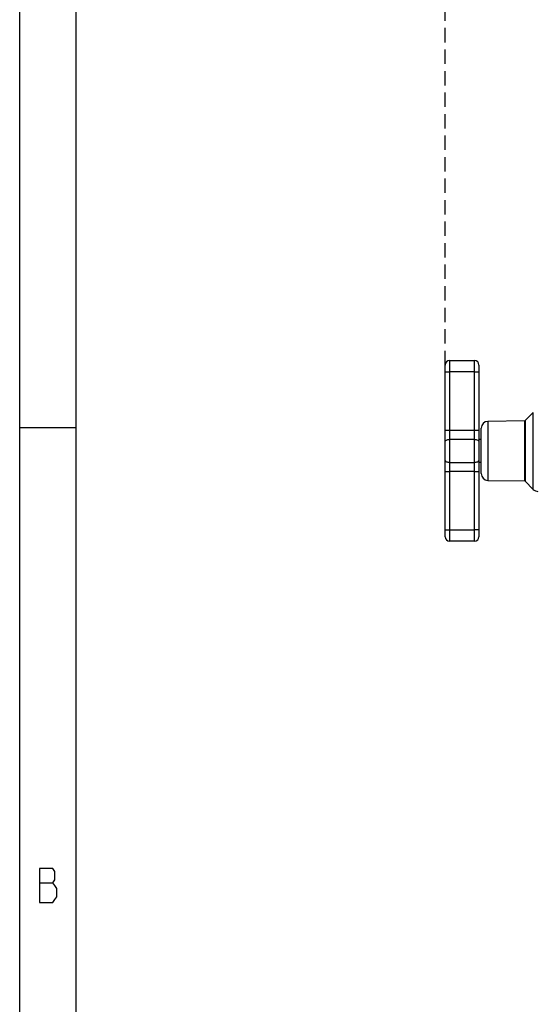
# Model space of a CAD drawing. Header units: millimetres. Extents: x 9 to 583, y 10 to 410.
# Tile 58 of 122: x 9 to 54, y 279 to 366. Entities that reach past the tile are written whole.
import ezdxf

# ---------------------------------------------------------------- set-up
doc = ezdxf.new("R2010")
doc.units = ezdxf.units.MM
doc.linetypes.add('HIDDEN', pattern=[1.905, 1.27, -0.635])
doc.layers.add('DEFAULT_2', color=5, linetype='HIDDEN')
doc.layers.add('SLD-0', color=179, linetype='Continuous')
doc.styles.add('SLDTEXTSTYLE0', font='TXT', dxfattribs={"width": 0.605})
doc.dimstyles.new('SLDDIMSTYLE0', dxfattribs={"dimtxt": 5, "dimasz": 3, "dimexe": 0, "dimexo": 0.0625, "dimgap": 1.25, "dimtad": 1, "dimlfac": 5, "dimrnd": 1e-09, "dimzin": 12, "dimdsep": 46, "dimtxsty": 'SLDTEXTSTYLE0', "dimsah": 1, "dimcen": 0.09, "dimadec": 0, "dimazin": 3, "dimtfac": 1, "dimtofl": 0, "dimtmove": 0, "dimatfit": 3, "dimfxl": 0, "dimfrac": 2, "dimtolj": 1, "dimtzin": 12, "dimarcsym": 0})

# ---------------------------------------------------------------- blocks, each defined once
blk = doc.blocks.new('_D_10')
at = {"layer": 'DEFAULT_2'}
for p, q in [((46.596, 335.513), (46.596, 383.087)), ((212.796, 335.502), (212.796, 383.087)), ((46.596, 382.087), (212.796, 382.087))]:
    blk.add_line(p, q, dxfattribs=at)
for points in [[(46.596, 382.087), (49.596, 381.487), (49.596, 382.687)], [(212.796, 382.087), (209.796, 382.687), (209.796, 381.487)]]:
    blk.add_solid(points, dxfattribs=at)
at = {"layer": 'DEFAULT_2', "insert": (125.756, 388.532), "char_height": 5, "attachment_point": 1, "style": 'SLDTEXTSTYLE0'}
blk.add_mtext('831', dxfattribs=at)

msp = doc.modelspace()

# ---------------------------------------------------------------- linework, layer by layer
at = {"color": 7, "linetype": 'Continuous', "lineweight": 25}
for p, q in [((46.9958, 335.9131), (46.9958, 334.9131)), ((46.9958, 335.9131), (49.1958, 335.9131)), ((49.1958, 334.9131), (49.1958, 335.9131)), ((46.5958, 334.9131), (46.5958, 335.5131)), ((46.5958, 334.9131), (46.9958, 334.9131)), ((46.5958, 329.7434), (46.5958, 334.9131)), ((46.9958, 334.9131), (46.9958, 329.7434)), ((49.1958, 334.9131), (46.9958, 334.9131)), ((49.1958, 329.7434), (49.1958, 334.9131)), ((49.1958, 334.9131), (49.5958, 334.9131)), ((49.5958, 335.5131), (49.5958, 334.9131)), ((49.5958, 334.9131), (49.5958, 329.7434)), ((54.403, 331.3204), (53.6747, 330.592)), ((53.6471, 330.5803), (50.3853, 330.5234)), ((46.5958, 328.7266), (46.5958, 329.7434)), ((46.5958, 329.7434), (46.9958, 329.7434)), ((46.9958, 329.7434), (46.9958, 328.9299)), ((46.9958, 329.7434), (49.1958, 329.7434)), ((49.1958, 328.9299), (49.1958, 329.7434)), ((49.1958, 329.7434), (49.5958, 329.7434)), ((49.5958, 329.7434), (49.5958, 328.7266)), ((49.7958, 326.9525), (49.7958, 329.9235)), ((46.5958, 327.0996), (46.5958, 328.7266)), ((46.9958, 328.9299), (46.9958, 326.8963)), ((49.1958, 328.9299), (46.9958, 328.9299)), ((49.1958, 326.8963), (49.1958, 328.9299)), ((49.7958, 328.9131), (49.5958, 328.9131)), ((49.5958, 328.7266), (49.5958, 327.0996)), ((46.5958, 326.0828), (46.5958, 327.0996)), ((49.5958, 327.0996), (49.5958, 326.0828)), ((49.7958, 325.9027), (49.7958, 326.9525)), ((46.5958, 326.0828), (46.9958, 326.0828)), ((46.5958, 320.9131), (46.5958, 326.0828)), ((46.9958, 326.8963), (49.1958, 326.8963)), ((46.9958, 326.8963), (46.9958, 326.0828)), ((49.1958, 326.0828), (46.9958, 326.0828)), ((46.9958, 326.0828), (46.9958, 320.9131)), ((49.1958, 326.0828), (49.1958, 326.8963)), ((49.1958, 326.0828), (49.5958, 326.0828)), ((49.1958, 320.9131), (49.1958, 326.0828)), ((49.5958, 326.9131), (49.7958, 326.9131)), ((49.5958, 326.0828), (49.5958, 320.9131)), ((50.3853, 325.3028), (53.6471, 325.2459)), ((53.6747, 325.2342), (54.403, 324.5058)), ((46.5958, 320.9131), (46.9958, 320.9131)), ((46.5958, 320.3131), (46.5958, 320.9131)), ((46.9958, 320.9131), (46.9958, 319.9131)), ((46.9958, 320.9131), (49.1958, 320.9131)), ((49.1958, 319.9131), (49.1958, 320.9131)), ((49.5958, 320.9131), (49.1958, 320.9131)), ((49.5958, 320.9131), (49.5958, 320.3131)), ((49.1958, 319.9131), (46.9958, 319.9131))]:
    msp.add_line(p, q, dxfattribs=at)
at = {"color": 8, "linetype": 'Continuous', "lineweight": 25}
for p, q in [((54.403, 324.5058), (54.403, 331.3204)), ((50.3853, 330.5234), (50.3853, 325.3028)), ((53.6471, 326.6387), (53.6471, 330.5803)), ((53.6747, 330.592), (53.6747, 326.6331)), ((53.6471, 325.2459), (53.6471, 326.6387)), ((53.6747, 326.6331), (53.6747, 325.2342))]:
    msp.add_line(p, q, dxfattribs=at)
at = {"color": 7, "linetype": 'Continuous', "lineweight": 25, "flags": 128}
for points in [[(46.5958, 328.7266), (46.6035, 328.7663), (46.6262, 328.8044), (46.6632, 328.8396), (46.7129, 328.8704), (46.7735, 328.8957), (46.8427, 328.9145), (46.9177, 328.926), (46.9958, 328.9299)], [(49.1958, 328.9299), (49.2738, 328.926), (49.3488, 328.9145), (49.418, 328.8957), (49.4786, 328.8704), (49.5284, 328.8396), (49.5653, 328.8044), (49.5881, 328.7663), (49.5958, 328.7266)], [(46.5958, 327.0996), (46.6035, 327.06), (46.6262, 327.0218), (46.6632, 326.9867), (46.7129, 326.9558), (46.7735, 326.9306), (46.8427, 326.9118), (46.9177, 326.9002), (46.9958, 326.8963)], [(49.1958, 326.8963), (49.2738, 326.9002), (49.3488, 326.9118), (49.418, 326.9306), (49.4786, 326.9558), (49.5284, 326.9867), (49.5653, 327.0218), (49.5881, 327.06), (49.5958, 327.0996)]]:
    msp.add_lwpolyline(points, dxfattribs=at)
at = {"color": 7, "linetype": 'Continuous', "lineweight": 25}
for centre, radius, start, end in [((46.9958, 335.5131), 0.4, 90, 180), ((49.1958, 335.5131), 0.4, 0, 90), ((50.3958, 329.9235), 0.6, 91, 180), ((53.6464, 330.6203), 0.04, 271, 315), ((50.3958, 325.9027), 0.6, 180, 269), ((53.6464, 325.2059), 0.04, 45, 89), ((54.8273, 324.9301), 0.6, 225, 269), ((46.9958, 320.3131), 0.4, 180, 270), ((49.1958, 320.3131), 0.4, 270, 0)]:
    msp.add_arc(centre, radius, start, end, dxfattribs=at)
at = {"layer": 'SLD-0', "color": 179, "linetype": 'Continuous'}
for p, q in [((8.9361, 9.9562), (8.9361, 409.9562)), ((13.9361, 9.9562), (13.9361, 404.9562)), ((13.9361, 329.9562), (8.9361, 329.9562))]:
    msp.add_line(p, q, dxfattribs=at)
at = {"layer": 'SLD-0', "color": 250, "linetype": 'Continuous'}
for p, q in [((10.6978, 290.9257), (10.6978, 287.9257)), ((11.879, 290.9257), (10.6978, 290.9257)), ((12.0478, 290.6757), (11.879, 290.9257)), ((12.0478, 289.9257), (12.0478, 290.6757)), ((10.6978, 289.6757), (11.879, 289.6757)), ((11.879, 289.6757), (12.0478, 289.9257)), ((12.0478, 289.4257), (11.879, 289.6757)), ((12.2165, 289.1757), (12.0478, 289.4257)), ((12.2165, 288.4257), (12.2165, 289.1757)), ((10.6978, 287.9257), (11.879, 287.9257)), ((11.879, 287.9257), (12.0478, 288.1757)), ((12.0478, 288.1757), (12.2165, 288.4257))]:
    msp.add_line(p, q, dxfattribs=at)

# ---------------------------------------------------------------- dimensions: what is measured, and where the dimension line sits
at = {"layer": 'DEFAULT_2'}
dim = msp.add_linear_dim(base=(212.7958, 382.0865), p1=(46.5958, 334.9131), p2=(212.7958, 334.9023), dimstyle='SLDDIMSTYLE0', dxfattribs=at)
dim.commit()
dim.dimension.update_dxf_attribs({"geometry": '_D_10', "text_midpoint": (131.4847, 382.0865), "dimtype": 160})

doc.saveas('drawing.dxf')
